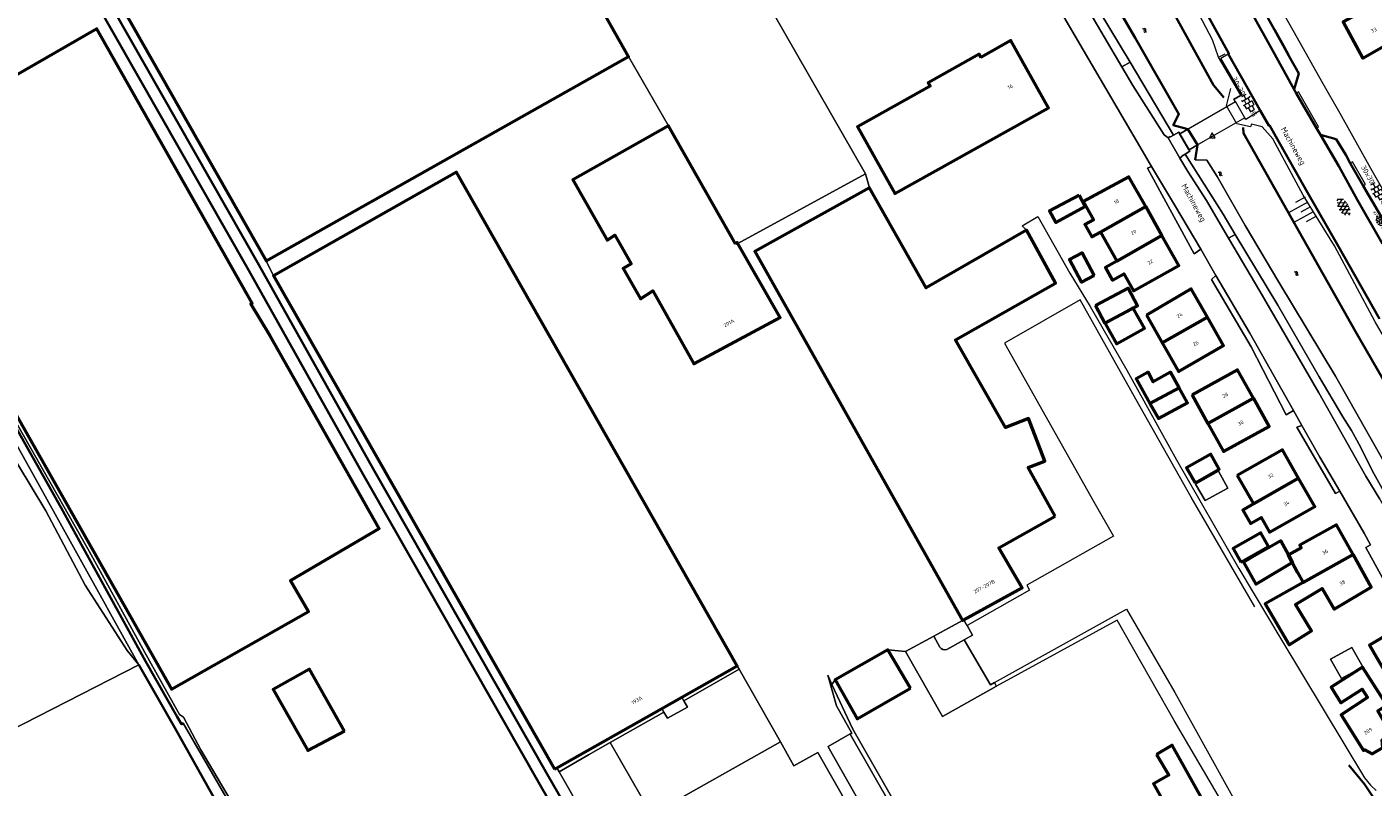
# Model space of a CAD drawing. Header units: metres. Extents: x 113441 to 115918, y 474822 to 477887.
# Tile 67 of 145: x 113939 to 114172, y 476790 to 476921. Entities that reach past the tile are written whole.
import ezdxf
from ezdxf.enums import TextEntityAlignment as Align

# ---------------------------------------------------------------- set-up
doc = ezdxf.new("R2010")
doc.units = ezdxf.units.M
doc.layers.get('0').update_dxf_attribs({"color": 252})
for name, color, linetype, lineweight in [('B-WE-GK-BESCHOEIING-G', 252, 'GK-BESCHOEIING', 35), ('B-WE-GK-KEERWAND_DAMWAND_HOUT-G', 30, 'Continuous', 18), ('B-WE-GR-BOS_LOOF-GV', 252, 'Continuous', 13), ('B-WE-GR-GROENVOORZIENING-GV', 252, 'Continuous', 18), ('B-WE-GW-TALUD-S', 90, 'Continuous', 18), ('B-WE-GW-TALUD_KRUIN-G', 252, 'Continuous', 18), ('B-WE-IE-TERREINAFSCHEIDING_KUNSTMATIG_HEKWERK-G', 252, 'IE-TERREINAFSCHEIDING-KUNSTMATIG', 18), ('B-WE-KW-KUNSTWERK-G', 170, 'Continuous', 18), ('B-WE-KW-KUNSTWERK_DEK-GV', 252, 'Continuous', 18), ('B-WE-KW-KUNSTWERK_LANDHOOFD-GV', 252, 'Continuous', 18), ('B-WE-OG-BEBOUWING-GV', 7, 'Continuous', 50), ('B-WE-OG-BEBOUWING-T18', 7, 'Continuous', 50), ('B-WE-OG-TERREIN_ERF-GV', 252, 'Continuous', 18), ('B-WE-OG-TOPOGRAFIE-T18', 7, 'Continuous', 18), ('B-WE-OG-TOPOGRAFIE_PIKET-S', 7, 'Continuous', 18), ('B-WE-OG-WATER-GV', 252, 'Continuous', 18), ('B-WE-OG-WATER-S', 130, 'Continuous', 18), ('B-WE-OG-WATER_SLOOT-GV', 252, 'Continuous', 18), ('B-WE-VH-KANTOPSLUITING_ELEMENT_VERLAAGDEBAND-G', 252, 'Continuous', 18), ('B-WE-VH-KANTOPSLUITING_INRITBAND-G', 210, 'Continuous', 18), ('B-WE-VH-KANTVERHARDING_ASFALT-G', 60, 'Continuous', 35), ('B-WE-VH-KANTVERHARDING_BETONSTRAATSTEEN-G', 60, 'Continuous', 35), ('B-WE-VH-KANTVERHARDING_TEGEL-G', 60, 'Continuous', 18), ('B-WE-VH-VERHARDING_ASFALT-S', 252, 'Continuous', 18), ('B-WE-VH-VERHARDING_BETONSTRAATSTEEN-S', 252, 'Continuous', 18), ('B-WE-VH-VERHARDING_GESLOTEN-GV', 252, 'Continuous', 18), ('B-WE-VH-VERHARDING_OPEN-GV', 252, 'Continuous', 18), ('B-WE-VH-VERHARDING_TEGEL-S', 252, 'Continuous', 18)]:
    doc.layers.add(name, color=color, linetype=linetype, lineweight=lineweight)
doc.layers.get('0').freeze()
doc.styles.add('NLCS-ISO', font='NLCS-ISO.ttf')
doc.styles.add('NLCS-ISO-ANNOTATIEF-T18', font='NLCS-ISO.ttf', dxfattribs={"height": 1.8})
doc.linetypes.add('GK-BESCHOEIING', pattern='A,30,-5,[1,NLCS.SHX,S=1,R=0,X=0,Y=0],-5', length=40)
doc.linetypes.add('IE-TERREINAFSCHEIDING-KUNSTMATIG', pattern='A,4,[82,NLCS.SHX,S=0.75,R=90,X=0,Y=0],4,-2', length=10)

# ---------------------------------------------------------------- blocks, each defined once
blk = doc.blocks.new('SOG-PIKET-SO')
blk.add_lwpolyline([(-1, -0.58), (1, -0.58), (0, 1.15), (-1, -0.58)])
blk = doc.blocks.new('SVH-BSS_KEIFORMAAT_KEPER_KL-SO')
for p, q in [((-3.44, -0.47), (-2.97, 0)), ((-3.31, 0.34), (-1.48, -1.48)), ((-2.52, 1.03), (-1.48, 0)), ((-2.23, -0.74), (0, 1.48)), ((-2.23, 0.74), (-1.57, 1.4)), ((-1.77, -1.77), (0, 0)), ((-0.74, 0.74), (1.48, -1.48)), ((-0.1, 1.58), (1.48, 0)), ((0.74, 0.74), (1.4, 1.4)), ((0.74, -0.74), (2.46, 0.98)), ((1.06, -1.91), (2.97, 0)), ((2.23, 0.74), (3.31, -0.34)), ((-0.74, -0.74), (0.5, -1.99)), ((-0.52, -2), (0, -1.48)), ((2.23, -0.74), (2.72, -1.24))]:
    blk.add_line(p, q)
at = {"style": 'NLCS-ISO'}
blk.add_attdef('FORMAAT', text='', height=1.8, dxfattribs=at).set_placement((-3.47, -0.23), align=Align.MIDDLE_RIGHT)
blk.add_attdef('KLEUR', text='', height=1.8, dxfattribs=at).set_placement((3.32, -0.22), align=Align.MIDDLE_LEFT)
at = {"style": 'NLCS-ISO', "flags": 1}
blk.add_attdef('FUNCTIE', text='', height=1.8, dxfattribs=at).set_placement((0.12, -3.58), align=Align.MIDDLE_CENTER)
blk = doc.blocks.new('SVH-TEGEL_300X300_DUN_HALFST_KL-SO')
for p, q in [((-3.08, 0.75), (-3, 0.75)), ((-3, -0.83), (-3, 0.83)), ((-3, 0), (-1.5, 0)), ((-1.84, 1.5), (-1.5, 1.5)), ((-1.5, -1.6), (-1.5, 1.6)), ((-1.5, 0.75), (0, 0.75)), ((0, -1.78), (0, 1.78)), ((0, 1.5), (1.5, 1.5)), ((0, 0), (1.5, 0)), ((1.5, -1.6), (1.5, 1.6)), ((1.5, 0.75), (3, 0.75)), ((3, -0.83), (3, 0.83)), ((3, 0), (3.39, 0)), ((-3.08, -0.75), (-3, -0.75)), ((-1.84, -1.5), (-1.5, -1.5)), ((-1.5, -0.75), (0, -0.75)), ((0, -1.5), (1.5, -1.5)), ((1.5, -0.75), (3, -0.75))]:
    blk.add_line(p, q)
at = {"style": 'NLCS-ISO'}
blk.add_attdef('FORMAAT', text='', height=1.8, dxfattribs=at).set_placement((-3.18, 0), align=Align.MIDDLE_RIGHT)
blk.add_attdef('KLEUR', text='', height=1.8, dxfattribs=at).set_placement((3.49, 0), align=Align.MIDDLE_LEFT)
at = {"style": 'NLCS-ISO', "flags": 1}
blk.add_attdef('FUNCTIE', text='', height=1.8, dxfattribs=at).set_placement((0.12, -3.58), align=Align.MIDDLE_CENTER)
blk = doc.blocks.new('SGW-TALUD-SO')
for p, q in [((0, 0.502), (0.502, 0.502)), ((0, 0.251), (1.004, 0.251)), ((0, 0), (0.502, 0)), ((0, -0.251), (1.004, -0.251)), ((0, -0.502), (0.502, -0.502))]:
    blk.add_line(p, q)
blk = doc.blocks.new('SVH-ASFALT-SO')
at = {"ltscale": 0.1}
for p, q in [((-1.63, 0.76), (-2.07, 1.52)), ((-2.02, 1.3), (-1.1, 2.9)), ((0.22, -0.04), (-1.38, 2.73)), ((-1.15, 0.42), (0.57, 3.38)), ((1.65, -0.13), (-0.28, 3.22)), ((0, 0), (1.96, 3.4)), ((2.92, 0.07), (0.99, 3.42)), ((1.31, -0.14), (3.19, 3.13)), ((4.02, 0.57), (2.43, 3.33)), ((2.79, 0.04), (4.24, 2.55)), ((4.7, 1.8), (4.29, 2.51))]:
    blk.add_line(p, q, dxfattribs=at)
at = {"style": 'NLCS-ISO'}
blk.add_attdef('KLEUR', text='', height=1.8, dxfattribs=at).set_placement((6.35, 1.54), align=Align.MIDDLE_LEFT)
at = {"style": 'NLCS-ISO', "flags": 1}
blk.add_attdef('FUNCTIE', text='', height=1.8, dxfattribs=at).set_placement((0.87, -2.83), align=Align.MIDDLE_CENTER)
blk = doc.blocks.new('SOG-WATER-SO')
at = {"flags": 128}
for points in [[(-2.5, 0.6), (-2.4, 0.7, -0.538831), (-0.4, 0.7, 0.605168), (1.3, 0.9, -4.035705)], [(-2.9, -0.7), (-2.8, -0.6, -0.538831), (-0.8, -0.5, 0.605168), (0.9, -0.3, -4.035705)]]:
    blk.add_lwpolyline(points, format="xyb", dxfattribs=at)

msp = doc.modelspace()

# ---------------------------------------------------------------- linework, layer by layer
at = {"layer": 'B-WE-GK-BESCHOEIING-G', "ltscale": 0.5, "flags": 128}
for points in [[(114072.061, 477019.25), (114072.18, 477018.96), (114088.28, 476991.72), (114097.02, 476976.65), (114102.73, 476967.26), (114110.39, 476953.87), (114120.89, 476936.25), (114130.71, 476919.39), (114138.294, 476906.164), (114137.283, 476904.283)], [(113945.933, 476933.848), (113977.108, 476879.059)], [(114051.289, 476752.195), (114050.995, 476753.147), (114045.493, 476762.849), (114028.836, 476791.778), (113998.696, 476844.725), (113978.846, 476880.048), (113947.94, 476934.366)], [(114146.06, 476909.067), (114144.306, 476911.185), (114132.495, 476932.643)], [(114137.283, 476904.283), (114139.833, 476903.584), (114139.845, 476903.564)], [(114139.845, 476903.564), (114141.536, 476900.854)], [(114202.766, 476807.756), (114190.172, 476830.03), (114185.364, 476838.667), (114184.139, 476842.029), (114168.897, 476868.516), (114149.462, 476902.904), (114149.406, 476903.849)], [(114141.536, 476900.854), (114141.542, 476900.844), (114141.099, 476898.256)], [(113977.108, 476879.059), (113996.958, 476843.736), (114002.334, 476834.293)], [(113964.711, 476801.752), (113959.217, 476811.407), (113944.623, 476837.947), (113933.924, 476856.866), (113926.755, 476869.502)], [(114002.334, 476834.293), (114027.098, 476790.789), (114032.042, 476782.17)], [(114017.507, 476705.002), (114013.059, 476712.657), (114006.053, 476725.238), (113964.324, 476799.807), (113958.045, 476810.762)], [(113965.758, 476800.613), (113965.456, 476800.443), (113964.711, 476801.752)]]:
    msp.add_lwpolyline(points, dxfattribs=at)
at = {"layer": 'B-WE-GK-KEERWAND_DAMWAND_HOUT-G'}
msp.add_lwpolyline([(114150.718, 476903.979), (114148.358, 476904.525), (114146.538, 476907.645), (114147.319, 476910.618)], dxfattribs=at)
at = {"layer": 'B-WE-GR-BOS_LOOF-GV'}
msp.add_lwpolyline([(114081.79, 476799.62), (114078.17, 476807.34), (114077.453, 476808.948), (114078.987, 476803.639), (114081.595, 476798.919), (114081.328, 476798.749), (114092.452, 476779.24), (114106.091, 476755.217), (114092.87, 476780.21)], close=True, dxfattribs=at)
at = {"layer": 'B-WE-GR-GROENVOORZIENING-GV'}
for points in [[(114069.98, 477018.15), (114068.707, 477017.434), (114073.62, 477009.85), (114078.832, 477000), (114089.82, 476980.28), (114107.54, 476949.61), (114108.759, 476947.596), (114113.11, 476940.41), (114128.419, 476914.385), (114129.832, 476915.172), (114122.65, 476927.23), (114107.24, 476952.86)], [(114129.832, 476915.172), (114128.419, 476914.385), (114130.34, 476911.12), (114135.769, 476902.589), (114136.446, 476902.091), (114136.793, 476902.313), (114136.858, 476902.247), (114137.358, 476902.537)], [(114139.381, 476899.26), (114138.792, 476898.901), (114138.817, 476898.84), (114138.453, 476898.581), (114139.825, 476896.236), (114143.06, 476891.21), (114146.894, 476884.711), (114148.042, 476885.348), (114145.94, 476888.84)]]:
    msp.add_lwpolyline(points, close=True, dxfattribs=at)
msp.add_lwpolyline([(114179.956, 476829.794), (114176.192, 476836.523), (114171.78, 476844.41), (114169.78, 476848.52), (114168.23, 476851.34), (114166.73, 476853.74), (114162.63, 476860.63), (114155.42, 476873.09), (114148.042, 476885.348), (114146.894, 476884.711), (114152.34, 476875.48), (114162.55, 476857.91), (114170.69, 476843.45), (114173.12, 476839.44), (114178.614, 476829.549)], dxfattribs=at)
at = {"layer": 'B-WE-GW-TALUD_KRUIN-G'}
for points in [[(114145.173, 476916.076), (114144.116, 476919.082), (114140.064, 476926.823), (114136.019, 476934.704)], [(114205.28, 476809.079), (114205.018, 476810.765), (114199.41, 476820.879), (114193.506, 476830.648), (114188.995, 476838.484), (114188.242, 476840.985), (114183.246, 476850.638), (114178.215, 476860.056), (114172.312, 476870.204), (114165.238, 476883.37), (114159.844, 476892.156), (114154.588, 476901.882), (114152.72, 476903.99), (114150.86, 476904.451), (114150.718, 476903.979)]]:
    msp.add_lwpolyline(points, dxfattribs=at)
at = {"layer": 'B-WE-IE-TERREINAFSCHEIDING_KUNSTMATIG_HEKWERK-G'}
msp.add_lwpolyline([(114147.786, 476908.819), (114149.018, 476909.47), (114145.173, 476916.076), (114146.31, 476916.612)], dxfattribs=at)
at = {"layer": 'B-WE-KW-KUNSTWERK-G'}
msp.add_lwpolyline([(114149.712, 476905.525), (114140.02, 476900.027), (114138.419, 476902.777), (114148.103, 476908.354)], dxfattribs=at)
at = {"layer": 'B-WE-KW-KUNSTWERK_DEK-GV'}
msp.add_lwpolyline([(114141.086, 476904.279), (114139.845, 476903.564), (114141.536, 476900.854), (114142.733, 476901.544)], dxfattribs=at)
at = {"layer": 'B-WE-KW-KUNSTWERK_LANDHOOFD-GV'}
msp.add_lwpolyline([(114139.845, 476903.564), (114138.471, 476902.773), (114140.064, 476900.007), (114141.536, 476900.854)], close=True, dxfattribs=at)
at = {"layer": 'B-WE-OG-BEBOUWING-GV'}
for points in [[(113966.12, 476946.49), (113958.959, 476959.21), (113958.79, 476959.51), (113941.1, 476949.45), (113948.52, 476936.38), (113980.15, 476880.79), (114042.93, 476916.16), (114011.984, 476970.922), (114011.38, 476971.99)], [(114178.236, 476928.447), (114166.736, 476922.199), (114170.167, 476915.862), (114174.525, 476918.354), (114175.207, 476917.153), (114179.06, 476919.446), (114176.767, 476923.558), (114179.93, 476925.53)], [(113911.598, 476898.412), (113963.74, 476806.5), (113987.47, 476819.98), (113984.357, 476825.388), (113999.71, 476834.36), (113980.79, 476867.78), (113977.45, 476873.33), (113977.72, 476873.43), (113950.8, 476920.94)], [(114103.988, 476916.007), (114103.669, 476916.574), (114094.867, 476911.621), (114095.186, 476911.054), (114082.585, 476903.964), (114089.055, 476892.456), (114115.683, 476907.29), (114109.191, 476918.935)], [(114061.439, 476883.731), (114049.87, 476904.17), (114033.27, 476894.78), (114039.196, 476884.369), (114040.55, 476885.225), (114043.372, 476880.266), (114042.019, 476879.41), (114044.99, 476874.19), (114047.14, 476875.55), (114054.24, 476862.92), (114069.19, 476870.93), (114061.868, 476883.748), (114061.77, 476883.92)], [(114030.114, 476792.667), (114030.482, 476792.876), (114048.674, 476803.187), (114052.135, 476805.149), (114061.738, 476810.592), (114013.08, 476896.15), (113981.39, 476878.16)], [(114116.83, 476836.52), (114112.189, 476844.962), (114115.08, 476846.03), (114112.24, 476853.46), (114108.22, 476851.9), (114099.6, 476867.09), (114116.89, 476876.89), (114111.87, 476886.06), (114094.52, 476876.1), (114084.69, 476893.41), (114064.8, 476882.36), (114100.78, 476818.43), (114101.033, 476818.568), (114111.12, 476824.08), (114107.11, 476831.05)], [(114132.544, 476890.15), (114129.638, 476895.33), (114121.721, 476891.048), (114123.502, 476887.873), (114122.006, 476887.064), (114123.212, 476884.915), (114124.695, 476885.746)], [(114120.997, 476892.157), (114115.895, 476889.398), (114116.97, 476887.41), (114122.072, 476890.169)], [(114132.544, 476890.15), (114124.695, 476885.746), (114127.515, 476880.72), (114135.362, 476885.128)], [(114135.362, 476885.128), (114127.515, 476880.72), (114125.57, 476879.629), (114126.799, 476877.438), (114128.749, 476878.521), (114130.412, 476875.556), (114138.28, 476879.926)], [(114123.62, 476878.227), (114121.515, 476882.163), (114119.316, 476880.983), (114121.421, 476877.048)], [(114123.849, 476872.992), (114125.466, 476869.956), (114131.139, 476872.978), (114129.521, 476876.014)], [(114132.663, 476871.35), (114135.406, 476866.526), (114143.23, 476870.975), (114140.425, 476875.907)], [(114130.221, 476872.484), (114125.504, 476869.877), (114127.466, 476866.405), (114132.15, 476868.98), (114132.325, 476869.076), (114130.396, 476872.581)], [(114143.23, 476870.975), (114135.406, 476866.526), (114138.231, 476861.558), (114146.014, 476866.079)], [(114133.265, 476856.063), (114138.323, 476858.758), (114136.83, 476861.47), (114133.83, 476859.81), (114132.94, 476861.45), (114130.88, 476860.29)], [(114140.6, 476857.51), (114143.328, 476852.591), (114151.198, 476856.956), (114148.471, 476861.874)], [(114138.323, 476858.758), (114133.265, 476856.063), (114134.74, 476853.45), (114139.77, 476856.13)], [(114151.198, 476856.956), (114143.328, 476852.591), (114146.04, 476847.699), (114153.911, 476852.064)], [(114141.088, 476842.268), (114145.281, 476844.656), (114143.821, 476847.268), (114139.607, 476844.87)], [(114148.411, 476843.53), (114151.22, 476838.622), (114159.031, 476843.093), (114156.222, 476848.001)], [(114159.031, 476843.093), (114151.22, 476838.622), (114149.354, 476837.554), (114150.691, 476835.219), (114152.557, 476836.287), (114154.023, 476833.727), (114161.833, 476838.199)], [(114168.471, 476829.849), (114165.589, 476834.996), (114159.242, 476831.492), (114159.508, 476831.011), (114157.295, 476829.813), (114157.917, 476828.486), (114158.86, 476826.75), (114159.81, 476825)], [(114149.009, 476828.534), (114153.799, 476831.229), (114152.505, 476833.618), (114147.675, 476830.904)], [(114157.295, 476829.813), (114155.97, 476832.26), (114150.46, 476829.09), (114149.469, 476828.519), (114151.627, 476824.717), (114152.6, 476825.3), (114157.917, 476828.486)], [(114168.471, 476829.849), (114159.81, 476825), (114153.26, 476821.31), (114157.41, 476814.2), (114161.27, 476816.65), (114158.49, 476821.22), (114163.15, 476823.98), (114165.2, 476820.39), (114171.625, 476824.215)], [(114178.172, 476815.184), (114176.911, 476817.458), (114171.298, 476814.176), (114172.611, 476811.932), (114174.529, 476808.704), (114176.479, 476809.927), (114179.237, 476805.313), (114184.961, 476808.716), (114180.59, 476816.598)], [(114091.76, 476806.69), (114087.85, 476813.35), (114078.72, 476808.15), (114082.53, 476801.37)], [(113993.7, 476799.23), (113987.64, 476809.97), (113981.34, 476806.49), (113987.36, 476795.9)], [(114174.356, 476803.77), (114172.89, 476806.023), (114170.097, 476810.315), (114164.671, 476806.848), (114166.378, 476804.141), (114170.075, 476806.527), (114170.998, 476805.063), (114166.397, 476802.094), (114170.304, 476795.89), (114170.532, 476796.028), (114171.769, 476795.298), (114173.651, 476796.41), (114173.512, 476797.774), (114175.089, 476798.77), (114172.77, 476802.77)], [(114134.422, 476795.221), (114136.569, 476791.621), (114133.889, 476790.134), (114138.191, 476782.487), (114143.488, 476785.469), (114137.132, 476796.821)]]:
    msp.add_lwpolyline(points, close=True, dxfattribs=at)
at = {"layer": 'B-WE-OG-TERREIN_ERF-GV'}
for points in [[(114041.47, 476970.27), (114034.079, 476984.49), (114017.04, 476973.88), (114011.984, 476970.922), (114042.93, 476916.16), (114049.87, 476904.17), (114061.439, 476883.731), (114061.77, 476883.92), (114061.868, 476883.748), (114083.98, 476895.82), (114066.01, 476927.18)], [(114030.906, 476792.221), (114030.482, 476792.876), (114030.114, 476792.667), (113981.39, 476878.16), (113980.15, 476880.79), (113948.52, 476936.38), (113941.1, 476949.45), (113939.159, 476949.873), (113947.666, 476934.847), (113947.94, 476934.366), (113978.846, 476880.048), (113998.696, 476844.725), (114028.836, 476791.778), (114045.493, 476762.849), (114050.995, 476753.147), (114051.289, 476752.195), (114052.2, 476749.238), (114051.246, 476748.691), (114051.367, 476748.472), (114053.438, 476749.621), (114052.655, 476752.032), (114038.538, 476776.715), (114038.863, 476778.193)], [(114179.93, 476925.53), (114176.767, 476923.558), (114179.06, 476919.446), (114175.207, 476917.153), (114174.525, 476918.354), (114170.167, 476915.862), (114166.736, 476922.199), (114178.236, 476928.447)], [(113950.8, 476920.94), (113977.72, 476873.43), (113977.45, 476873.33), (113980.79, 476867.78), (113999.71, 476834.36), (113984.357, 476825.388), (113987.47, 476819.98), (113963.74, 476806.5), (113911.598, 476898.412)], [(114103.988, 476916.007), (114109.191, 476918.935), (114115.683, 476907.29), (114089.055, 476892.456), (114082.585, 476903.964), (114095.186, 476911.054), (114094.867, 476911.621), (114103.669, 476916.574)], [(114127.515, 476880.72), (114124.695, 476885.746), (114123.212, 476884.915), (114122.006, 476887.064), (114123.502, 476887.873), (114121.721, 476891.048), (114129.638, 476895.33), (114132.544, 476890.15), (114135.362, 476885.128), (114138.28, 476879.926), (114130.412, 476875.556), (114128.749, 476878.521), (114126.799, 476877.438), (114125.57, 476879.629)], [(114120.997, 476892.157), (114122.072, 476890.169), (114116.97, 476887.41), (114115.895, 476889.398)], [(114123.62, 476878.227), (114121.421, 476877.048), (114119.316, 476880.983), (114121.515, 476882.163)], [(114123.849, 476872.992), (114129.521, 476876.014), (114131.139, 476872.978), (114125.466, 476869.956)], [(114135.406, 476866.526), (114132.663, 476871.35), (114140.425, 476875.907), (114143.23, 476870.975), (114146.014, 476866.079), (114138.231, 476861.558)], [(114130.221, 476872.484), (114130.396, 476872.581), (114132.325, 476869.076), (114132.15, 476868.98), (114127.466, 476866.405), (114125.504, 476869.877)], [(114138.323, 476858.758), (114139.77, 476856.13), (114134.74, 476853.45), (114133.265, 476856.063), (114130.88, 476860.29), (114132.94, 476861.45), (114133.83, 476859.81), (114136.83, 476861.47)], [(114151.198, 476856.956), (114153.911, 476852.064), (114146.04, 476847.699), (114143.328, 476852.591), (114140.6, 476857.51), (114148.471, 476861.874)], [(114141.088, 476842.268), (114139.607, 476844.87), (114143.821, 476847.268), (114145.281, 476844.656)], [(114151.22, 476838.622), (114148.411, 476843.53), (114156.222, 476848.001), (114159.031, 476843.093), (114161.833, 476838.199), (114154.023, 476833.727), (114152.557, 476836.287), (114150.691, 476835.219), (114149.354, 476837.554)], [(114141.197, 476842.077), (114142.818, 476839.231), (114146.794, 476841.336), (114145.128, 476844.316)], [(114141.197, 476842.077), (114145.128, 476844.316), (114146.794, 476841.336), (114142.818, 476839.231)], [(114157.295, 476829.813), (114159.508, 476831.011), (114159.242, 476831.492), (114165.589, 476834.996), (114168.471, 476829.849), (114171.625, 476824.215), (114165.2, 476820.39), (114163.15, 476823.98), (114158.49, 476821.22), (114161.27, 476816.65), (114157.41, 476814.2), (114153.26, 476821.31), (114159.81, 476825), (114158.86, 476826.75), (114157.917, 476828.486), (114152.6, 476825.3), (114151.627, 476824.717), (114149.469, 476828.519), (114150.46, 476829.09), (114155.97, 476832.26)], [(114149.009, 476828.534), (114147.675, 476830.904), (114152.505, 476833.618), (114153.799, 476831.229)], [(114178.172, 476815.184), (114180.59, 476816.598), (114184.961, 476808.716), (114179.237, 476805.313), (114176.479, 476809.927), (114174.529, 476808.704), (114172.611, 476811.932), (114171.298, 476814.176), (114176.911, 476817.458)], [(114166.454, 476808.35), (114164.557, 476811.705), (114168.286, 476813.738), (114170.184, 476810.383)], [(114166.454, 476808.35), (114170.184, 476810.383), (114168.286, 476813.738), (114164.557, 476811.705)], [(113987.64, 476809.97), (113993.7, 476799.23), (113987.36, 476795.9), (113981.34, 476806.49)], [(114174.356, 476803.77), (114172.77, 476802.77), (114175.089, 476798.77), (114173.512, 476797.774), (114173.651, 476796.41), (114171.769, 476795.298), (114170.532, 476796.028), (114170.304, 476795.89), (114166.397, 476802.094), (114170.998, 476805.063), (114170.075, 476806.527), (114166.378, 476804.141), (114164.671, 476806.848), (114170.097, 476810.315), (114172.89, 476806.023)], [(114137.132, 476796.821), (114143.488, 476785.469), (114138.191, 476782.487), (114133.889, 476790.134), (114136.569, 476791.621), (114134.422, 476795.221)]]:
    msp.add_lwpolyline(points, close=True, dxfattribs=at)
for points in [[(114032.042, 476782.17), (114027.098, 476790.789), (114002.334, 476834.293), (113996.958, 476843.736), (113977.108, 476879.059), (113945.933, 476933.848), (113947.666, 476934.847), (113939.159, 476949.873), (113935.837, 476950.598)], [(114066.01, 476927.18), (114083.98, 476895.82), (114084.69, 476893.41), (114094.52, 476876.1), (114111.87, 476886.06), (114111.16, 476886.85), (114113.84, 476888.43), (114119.42, 476878.6), (114122.89, 476872.87), (114129.3, 476861.8), (114137.89, 476846.29), (114148.7, 476827.42), (114156.11, 476814.94), (114170.45, 476791.17), (114171.47, 476789.91), (114172.49, 476788.99)], [(114174.22, 476824.67), (114170.67, 476831.08), (114171.481, 476831.534), (114170.38, 476833.55), (114166.157, 476840.815), (114165.46, 476840.41), (114158.75, 476851.93), (114159.599, 476852.25), (114158.141, 476854.83), (114156.91, 476854.09), (114150.83, 476865.86), (114143.92, 476877.52), (114144.72, 476878.23), (114142.071, 476882.771), (114140.94, 476882), (114132.87, 476896.81), (114133.575, 476897.108), (114131.9, 476899.89), (114117.39, 476924.72)], [(113937.053, 476852.336), (113949.455, 476830.428), (113959.095, 476812.869), (113965.101, 476802.154), (113965.824, 476801.668), (113968.82, 476796.043), (113982.715, 476772.426)], [(113918.161, 476790.37), (113958.045, 476810.762), (113956.029, 476813.216), (113948.769, 476824.565), (113941.949, 476837.439), (113937.013, 476845.587)], [(114152.151, 476776.059), (114137.49, 476801.07), (114127.59, 476818.48), (114106.681, 476807.063), (114097.3, 476801.808), (114090.923, 476813.044), (114087.85, 476813.35), (114091.76, 476806.69), (114082.53, 476801.37), (114078.72, 476808.15), (114078.17, 476807.34), (114081.79, 476799.62), (114092.87, 476780.21)], [(114006.053, 476725.238), (113964.324, 476799.807), (113958.045, 476810.762), (113918.161, 476790.37), (113915.864, 476787.787)]]:
    msp.add_lwpolyline(points, dxfattribs=at)
at = {"layer": 'B-WE-OG-WATER-GV'}
msp.add_lwpolyline([(114120.89, 476936.25), (114130.71, 476919.39), (114138.294, 476906.164), (114137.283, 476904.283), (114139.833, 476903.584), (114139.845, 476903.564), (114141.536, 476900.854), (114141.542, 476900.844), (114141.099, 476898.256), (114143.16, 476898.22), (114144.94, 476895.35), (114149.78, 476886.9), (114155.62, 476877.05), (114165.43, 476860.76), (114175.58, 476842.8)], dxfattribs=at)
for points in [[(113947.94, 476934.366), (113947.666, 476934.847), (113945.933, 476933.848), (113977.108, 476879.059), (113996.958, 476843.736), (114002.334, 476834.293), (114027.098, 476790.789), (114032.042, 476782.17), (114051.246, 476748.691), (114052.2, 476749.238), (114051.289, 476752.195), (114050.995, 476753.147), (114045.493, 476762.849), (114028.836, 476791.778), (113998.696, 476844.725), (113978.846, 476880.048)], [(113959.217, 476811.407), (113944.623, 476837.947), (113933.924, 476856.866), (113926.755, 476869.502), (113925.927, 476869.067), (113925.615, 476868.91), (113924.049, 476868.12), (113926.199, 476864.733), (113926.728, 476864.518), (113927.315, 476863.969), (113928.285, 476862.674), (113936, 476850.509), (113958.045, 476810.762), (113964.324, 476799.807), (114006.053, 476725.238), (114013.059, 476712.657), (114017.507, 476705.002), (114019.978, 476706.344), (114015.592, 476714.068), (114008.586, 476726.649), (113965.758, 476800.613), (113965.456, 476800.443), (113964.711, 476801.752)]]:
    msp.add_lwpolyline(points, close=True, dxfattribs=at)
at = {"layer": 'B-WE-OG-WATER_SLOOT-GV'}
for points in [[(114072.061, 477019.25), (114069.98, 477018.15), (114107.24, 476952.86), (114122.65, 476927.23), (114129.832, 476915.172), (114137.358, 476902.537), (114138.297, 476903.081), (114138.471, 476902.773), (114139.845, 476903.564), (114139.833, 476903.584), (114137.283, 476904.283), (114138.294, 476906.164), (114130.71, 476919.39), (114120.89, 476936.25), (114110.39, 476953.87), (114102.73, 476967.26), (114097.02, 476976.65), (114088.28, 476991.72), (114072.18, 477018.96)], [(114155.62, 476877.05), (114149.78, 476886.9), (114144.94, 476895.35), (114143.16, 476898.22), (114141.099, 476898.256), (114141.542, 476900.844), (114141.536, 476900.854), (114140.064, 476900.007), (114140.193, 476899.755), (114139.381, 476899.26), (114145.94, 476888.84), (114148.042, 476885.348), (114155.42, 476873.09), (114162.63, 476860.63), (114166.73, 476853.74), (114168.23, 476851.34), (114169.78, 476848.52), (114171.78, 476844.41), (114176.192, 476836.523), (114178.581, 476837.665), (114175.58, 476842.8), (114165.43, 476860.76)], [(113927.33, 476869.856), (113926.755, 476869.502), (113933.924, 476856.866), (113944.623, 476837.947), (113959.217, 476811.407), (113964.711, 476801.752), (113965.456, 476800.443), (113965.758, 476800.613), (114008.586, 476726.649), (114015.592, 476714.068), (114019.978, 476706.344), (114020.372, 476706.56), (114015.988, 476714.929), (114003.707, 476736.337), (114000, 476742.906), (113992.774, 476755.591), (113982.715, 476772.426), (113968.82, 476796.043), (113965.824, 476801.668), (113965.101, 476802.154), (113959.095, 476812.869), (113949.455, 476830.428), (113937.053, 476852.336), (113927.345, 476869.83)], [(113936, 476850.509), (113928.285, 476862.674), (113927.315, 476863.969), (113926.728, 476864.518), (113926.199, 476864.733), (113926.519, 476863.703), (113927.175, 476863.218), (113932.118, 476855.337), (113937.013, 476845.587), (113941.949, 476837.439), (113948.769, 476824.565), (113956.029, 476813.216), (113958.045, 476810.762)]]:
    msp.add_lwpolyline(points, close=True, dxfattribs=at)
at = {"layer": 'B-WE-VH-KANTOPSLUITING_ELEMENT_VERLAAGDEBAND-G'}
msp.add_lwpolyline([(114154.908, 476920.909), (114156.238, 476918.529), (114157.33, 476916.503)], dxfattribs=at)
at = {"layer": 'B-WE-VH-KANTOPSLUITING_INRITBAND-G'}
for points in [[(114162.132, 476903.752), (114162.51, 476903.976), (114159.025, 476910.045), (114158.642, 476909.828)], [(114170.245, 476893.783), (114170.62, 476894.005), (114168.352, 476897.908), (114167.99, 476897.68)]]:
    msp.add_lwpolyline(points, dxfattribs=at)
at = {"layer": 'B-WE-VH-KANTVERHARDING_ASFALT-G'}
for points in [[(114173.556, 476883.723), (114169.247, 476891.271), (114166.002, 476897.185), (114162.813, 476902.606), (114162.132, 476903.752), (114158.642, 476909.828), (114154.572, 476917.161), (114147.439, 476929.996), (114142.675, 476938.879)], [(114173.061, 476870.682), (114165.705, 476883.628), (114160.575, 476892.629), (114155.075, 476902.325), (114153.979, 476904.275), (114153.852, 476904.198), (114152.356, 476906.803), (114151.207, 476908.869), (114146.834, 476916.648), (114146.964, 476916.693), (114140.98, 476927.519), (114136.691, 476935.263)]]:
    msp.add_lwpolyline(points, dxfattribs=at)
msp.add_lwpolyline([(114167.755, 476793.346), (114170.439, 476790.066), (114172.084, 476787.63), (114168.079, 476785.306, 0.3937576), (114173.092, 476783.96), (114176.897, 476786.186), (114182.361, 476789.26), (114187.13, 476792.024), (114190.601, 476794.027, 0.3781389), (114192.174, 476798.808), (114192.027, 476799.139), (114192.077, 476799.929), (114189.149, 476805.263), (114186.893, 476808.658), (114188.004, 476809.269), (114185.14, 476814.25), (114185.36, 476815.186), (114183.752, 476818.045, 0.0849007), (114181.262, 476820.555), (114179.01, 476823.737), (114175.763, 476827.622)], format="xyb", dxfattribs=at)
at = {"layer": 'B-WE-VH-KANTVERHARDING_BETONSTRAATSTEEN-G'}
for points in [[(114158.289, 476910.485), (114159.068, 476913.211), (114157.331, 476916.264), (114156.349, 476918.099), (114149.243, 476930.953), (114146.994, 476935.079), (114144.339, 476939.93)], [(114178.871, 476874.838), (114179.657, 476877.552), (114178.106, 476880.209), (114175.872, 476884.089), (114170.245, 476893.783), (114167.99, 476897.68), (114167.247, 476899.11), (114165.545, 476901.858), (114162.813, 476902.606)]]:
    msp.add_lwpolyline(points, dxfattribs=at)
at = {"layer": 'B-WE-VH-KANTVERHARDING_TEGEL-G'}
for points in [[(114177.812, 476885.821), (114171.569, 476896.781), (114166.245, 476906.267), (114163.059, 476911.813), (114158.845, 476919.358), (114152.351, 476930.845), (114152.231, 476930.757), (114151.212, 476932.404), (114145.52, 476942.435), (114143.399, 476946.181), (114139.039, 476953.838)], [(114152.356, 476906.803), (114149.888, 476905.284), (114149.712, 476905.525), (114148.103, 476908.354), (114147.833, 476908.706), (114149.252, 476909.532), (114145.575, 476915.876), (114146.834, 476916.648)]]:
    msp.add_lwpolyline(points, dxfattribs=at)
at = {"layer": 'B-WE-VH-VERHARDING_GESLOTEN-GV'}
for points in [[(114173.12, 476839.44), (114170.69, 476843.45), (114162.55, 476857.91), (114152.34, 476875.48), (114146.894, 476884.711), (114143.06, 476891.21), (114139.825, 476896.236), (114138.453, 476898.581), (114136.446, 476902.091), (114135.769, 476902.589), (114130.34, 476911.12), (114128.419, 476914.385), (114113.11, 476940.41)], [(114117.39, 476924.72), (114131.9, 476899.89), (114133.575, 476897.108), (114137.56, 476890.49), (114142.071, 476882.771), (114144.72, 476878.23), (114150.58, 476868.21), (114158.141, 476854.83), (114159.599, 476852.25), (114162.73, 476846.71), (114166.157, 476840.815), (114170.38, 476833.55), (114171.481, 476831.534), (114170.67, 476831.08), (114174.22, 476824.67)], [(114088.71, 476776.772), (114077.531, 476796.543), (114077.493, 476796.61), (114081.312, 476798.777), (114081.328, 476798.749), (114081.595, 476798.919), (114078.987, 476803.639), (114077.453, 476808.948), (114078.17, 476807.34), (114078.72, 476808.15), (114087.85, 476813.35), (114090.923, 476813.044), (114095.826, 476815.723), (114100.78, 476818.43), (114064.8, 476882.36), (114084.69, 476893.41), (114083.98, 476895.82), (114061.868, 476883.748), (114069.19, 476870.93), (114054.24, 476862.92), (114047.14, 476875.55), (114044.99, 476874.19), (114042.019, 476879.41), (114043.372, 476880.266), (114040.55, 476885.225), (114039.196, 476884.369), (114033.27, 476894.78), (114049.87, 476904.17), (114042.93, 476916.16), (113980.15, 476880.79), (113981.39, 476878.16), (114013.08, 476896.15), (114061.738, 476810.592), (114062.07, 476809.97), (114069.238, 476797.408), (114071.586, 476793.244), (114075.727, 476795.527), (114086.585, 476776.481)], [(114141.086, 476904.279), (114139.845, 476903.564), (114141.536, 476900.854), (114142.733, 476901.544)], [(114151.44, 476820.82), (114140.43, 476839.82), (114130.81, 476856.77), (114121.18, 476874), (114108.1, 476866.49), (114123.58, 476839.01), (114126.954, 476833.02), (114111.919, 476824.551), (114112.41, 476823.68), (114101.577, 476817.581), (114102.515, 476815.881), (114101.096, 476815.097), (114105.67, 476807.3), (114106.334, 476807.668), (114129.23, 476820.37), (114137.57, 476805.94), (114152.345, 476779.4)], [(114102.515, 476815.881), (114101.577, 476817.581), (114101.033, 476818.568), (114100.78, 476818.43), (114095.826, 476815.723), (114096.887, 476813.823)], [(114096.887, 476813.823), (114095.826, 476815.723), (114090.923, 476813.044), (114097.3, 476801.808), (114106.681, 476807.063), (114106.334, 476807.668), (114105.67, 476807.3), (114101.096, 476815.097)], [(114098.056, 476813.417), (114101.096, 476815.097), (114102.515, 476815.881)], [(114101.096, 476815.097), (114098.056, 476813.417)]]:
    msp.add_lwpolyline(points, dxfattribs=at)
for points in [[(114098.056, 476813.417, -0.3746766), (114096.887, 476813.823)], [(114096.887, 476813.823, 0.3746766), (114098.056, 476813.417)]]:
    msp.add_lwpolyline(points, format="xyb", dxfattribs=at)
for points in [[(114052.519, 476804.479), (114053.122, 476803.426), (114049.667, 476801.474), (114049.058, 476802.525), (114039.744, 476797.265), (114046.908, 476784.8), (114069.238, 476797.408), (114062.07, 476809.97)], [(114092.452, 476779.24), (114081.328, 476798.749), (114081.312, 476798.777), (114077.493, 476796.61), (114077.531, 476796.543), (114088.71, 476776.772), (114091.987, 476771.007), (114097.97, 476760.48), (114099.5, 476757.23), (114101.09, 476753.57), (114101.46, 476750.98), (114107.368, 476754.099), (114106.091, 476755.217)], [(114088.71, 476776.772), (114087.791, 476776.355), (114087.459, 476776.947), (114086.585, 476776.481), (114075.727, 476795.527), (114071.586, 476793.244), (114069.238, 476797.408), (114046.908, 476784.8), (114039.744, 476797.265), (114035.977, 476795.146), (114030.906, 476792.221), (114038.863, 476778.193), (114038.538, 476776.715), (114052.655, 476752.032), (114053.438, 476749.621), (114088.311, 476768.968), (114091.987, 476771.007)]]:
    msp.add_lwpolyline(points, close=True, dxfattribs=at)
at = {"layer": 'B-WE-VH-VERHARDING_OPEN-GV'}
for points in [[(114138.471, 476902.773), (114138.297, 476903.081), (114137.358, 476902.537), (114136.858, 476902.247), (114136.793, 476902.313), (114136.446, 476902.091), (114138.453, 476898.581), (114138.817, 476898.84), (114138.792, 476898.901), (114139.381, 476899.26), (114140.193, 476899.755), (114140.064, 476900.007)], [(114137.56, 476890.49), (114133.575, 476897.108), (114132.87, 476896.81), (114140.94, 476882), (114142.071, 476882.771)], [(114150.58, 476868.21), (114144.72, 476878.23), (114143.92, 476877.52), (114150.83, 476865.86), (114156.91, 476854.09), (114158.141, 476854.83)], [(114162.73, 476846.71), (114159.599, 476852.25), (114158.75, 476851.93), (114165.46, 476840.41), (114166.157, 476840.815)], [(114062.07, 476809.97), (114061.738, 476810.592), (114052.135, 476805.149), (114052.519, 476804.479)], [(114052.519, 476804.479), (114052.135, 476805.149), (114048.674, 476803.187), (114049.058, 476802.525), (114049.667, 476801.474), (114053.122, 476803.426)], [(114049.058, 476802.525), (114048.674, 476803.187), (114030.482, 476792.876), (114030.906, 476792.221), (114035.977, 476795.146), (114039.744, 476797.265)]]:
    msp.add_lwpolyline(points, close=True, dxfattribs=at)

# ---------------------------------------------------------------- block references
at = {"layer": 'B-WE-GW-TALUD-S', "xscale": 3.836190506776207, "yscale": 3.836190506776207, "zscale": 3.836190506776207, "rotation": 209.4739613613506}
msp.add_blockref('SGW-TALUD-SO', (114161.096, 476890.117), dxfattribs=at)
at = {"layer": 'B-WE-OG-TOPOGRAFIE_PIKET-S', "xscale": 0.5, "yscale": 0.5, "zscale": 0.5}
msp.add_blockref('SOG-PIKET-SO', (114144.081, 476902.378), dxfattribs=at)
at = {"layer": 'B-WE-OG-WATER-S', "xscale": 0.2, "yscale": 0.2, "zscale": 0.2, "rotation": 299.6579608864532}
for p in [(114132.418, 476920.579), (114145.489, 476895.709), (114158.732, 476878.449)]:
    msp.add_blockref('SOG-WATER-SO', p, dxfattribs=at)
at = {"layer": 'B-WE-VH-VERHARDING_ASFALT-S', "xscale": 0.5, "yscale": 0.5, "zscale": 0.5, "rotation": 299.3125844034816}
msp.add_blockref('SVH-ASFALT-SO', (114165.808, 476890.26), dxfattribs=at)
at = {"layer": 'B-WE-VH-VERHARDING_BETONSTRAATSTEEN-S', "xscale": 0.3, "yscale": 0.3, "zscale": 0.3, "rotation": 299.7196416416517}
msp.add_blockref('SVH-BSS_KEIFORMAAT_KEPER_KL-SO', (114173.105, 476887.657), dxfattribs=at).add_auto_attribs({'FORMAAT': 'KF', 'KLEUR': 'G'})
at = {"layer": 'B-WE-VH-VERHARDING_TEGEL-S'}
for p, xscale, yscale, zscale, rotation in [((114150.272, 476908.121), 0.5, 0.5, 0.5, 299.3396618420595), ((114172.681, 476892.825), 0.4999999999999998, 0.4999999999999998, 0.4999999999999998, 299.6664831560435)]:
    msp.add_blockref('SVH-TEGEL_300X300_DUN_HALFST_KL-SO', p, dxfattribs=dict(at, xscale=xscale, yscale=yscale, zscale=zscale, rotation=rotation)).add_auto_attribs({'FORMAAT': '30x30', 'KLEUR': 'G'})

# ---------------------------------------------------------------- texts
at = {"layer": 'B-WE-OG-BEBOUWING-T18', "style": 'NLCS-ISO-ANNOTATIEF-T18'}
for s, rotation, p in [('33', 28.4, (114172.075, 476920.739)), ('16', 29.1, (114109.058, 476910.959)), ('18', 29.3, (114127.474, 476891.012)), ('20', 29.3, (114130.447, 476885.713)), ('22', 29.3, (114133.342, 476880.553)), ('201A', 28.2, (114060.325, 476869.981)), ('24', 29.6, (114138.422, 476871.338)), ('26', 29.6, (114141.204, 476866.446)), ('28', 29, (114146.329, 476857.489)), ('30', 29, (114149.002, 476852.669)), ('32', 29.8, (114154.183, 476843.51)), ('34', 29.8, (114156.925, 476838.722)), ('36', 29.2, (114163.626, 476830.315)), ('207-207B', 28.6, (114104.562, 476824.314)), ('38', 29.2, (114166.615, 476824.976)), ('193A', 29.6, (114044.377, 476804.602)), ('209', 32.3, (114171.084, 476799.257))]:
    msp.add_text(s, height=0.64, rotation=rotation, dxfattribs=at).set_placement(p, align=Align.MIDDLE)
at = {"layer": 'B-WE-OG-TOPOGRAFIE-T18', "style": 'NLCS-ISO-ANNOTATIEF-T18'}
for rotation, p in [(299.4, (114158.001, 476900.591)), (299, (114140.748, 476890.76))]:
    msp.add_text('Machineweg', height=1, rotation=rotation, dxfattribs=at).set_placement(p, align=Align.MIDDLE)

doc.saveas('drawing.dxf')
